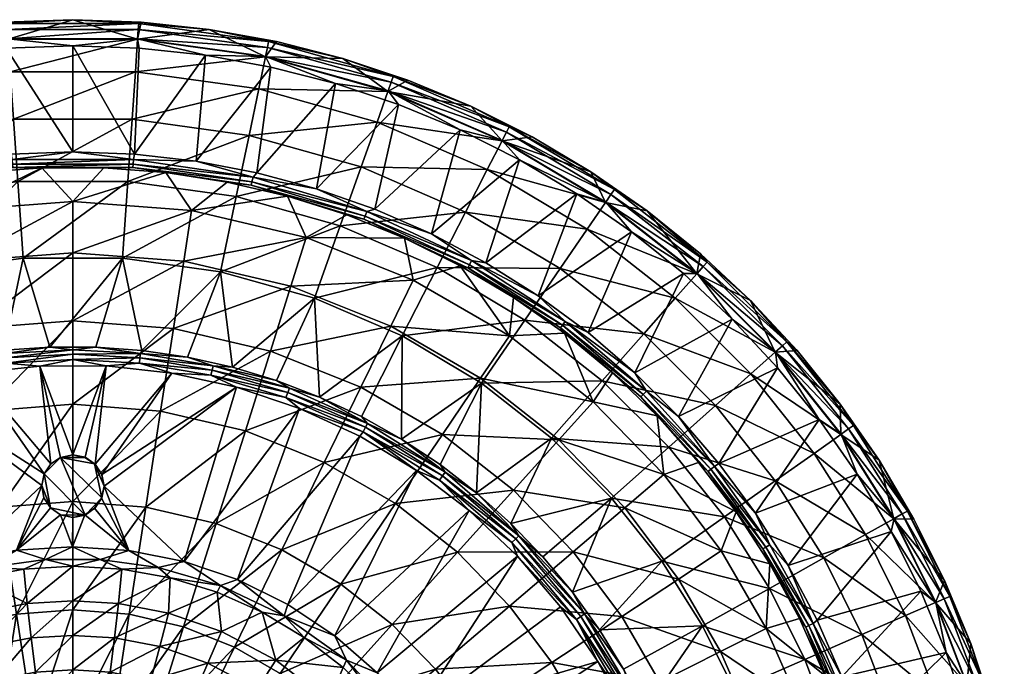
# Model space of a CAD drawing. Header units: inches. Extents: x -230 to 230, y -230 to 230.
# Tile 10 of 10: x -13 to 223, y 75 to 230. Entities that reach past the tile are written whole.
import ezdxf

# ---------------------------------------------------------------- set-up
doc = ezdxf.new("R2010")
doc.units = ezdxf.units.IN
doc.header["$MEASUREMENT"] = 0
doc.layers.add('Layer 1', color=7, linetype='Continuous')

# ---------------------------------------------------------------- blocks, each defined once
blk = doc.blocks.new('Matty tondo')
at = {"color": 9, "true_color": 0xc0c0c0}
mesh = blk.add_polyface(dxfattribs=at)
corners = [(-14.79, 197.49, 3.84), (0.02, 198.05, 3.84), (-14.56, 196.25, 3.32), (-29.5, 195.84, 3.84), (-43.2, 191.99, 3.32), (-42.77, 190.09, 1.29), (-14.47, 195.13, 2.44), (-14.41, 194.31, 1.29), (-42.95, 190.9, 2.44), (14.56, 196.25, 3.32), (-37.05, 190.81), (-7.47, 194.25), (14.41, 194.31, 1.29), (14.47, 195.13, 2.44), (-22.31, 193.1), (-15.8, 228.8, 7.41), (-16.41, 229.13, 5.26), (-0.02, 229.72, 5.26), (-32.71, 227.37, 5.26), (15.8, 228.8, 7.41), (-15.7, 227.34, 9.37), (-46.95, 224.48, 7.41), (-15.54, 225.13, 10.4), (-46.2, 220.89, 10.4), (-46.65, 223.06, 9.37), (-31.84, 221.2, 10.34), (15.7, 227.34, 9.37), (-15.97, 222.91, 10.34), (0, 223.49, 10.34), (-13.18, 190.95, -192.74), (14.21, 205.87, -144.28), (-14.21, 205.87, -144.28), (-42.24, 201.99, -144.28), (-39.18, 187.35, -192.74), (-44.58, 213.17, -94.87), (-15, 217.26, -94.87), (-15.54, 225.03, -44.89), (15, 217.26, -94.87), (-46.18, 220.79, -44.89), (15.54, 225.03, -44.89), (-47.53, 218.36, 10.34), (-28.47, 183.99, -30.22)]
mesh.append_faces([[corners[k] for k in face] for face in [(0, 1, 2), (3, 0, 2), (4, 3, 2), (5, 6, 7), (8, 4, 2), (6, 2, 9), (8, 2, 6), (10, 5, 7), (6, 5, 8), (11, 7, 12), (13, 7, 6), (7, 14, 10), (7, 11, 14), (15, 16, 17), (15, 18, 16), (19, 20, 15), (15, 21, 18), (22, 23, 20), (15, 20, 24), (25, 23, 22), (20, 23, 24), (26, 22, 20), (22, 27, 25), (22, 28, 27), (29, 30, 31), (32, 33, 31), (34, 35, 36), (31, 33, 29), (32, 31, 35), (34, 32, 35), (35, 31, 37), (36, 18, 38), (34, 36, 38), (35, 39, 36), (36, 16, 18), (36, 17, 16), (28, 1, 27), (27, 1, 0), (3, 25, 0), (27, 0, 25), (40, 25, 3), (41, 10, 14), (41, 14, 11)]], dxfattribs={"color": 9})
mesh = blk.add_polyface(dxfattribs=at)
corners = [(29.54, 195.83, 3.84), (43.2, 191.99, 3.32), (14.56, 196.25, 3.32), (14.82, 197.49, 3.84), (42.77, 190.09, 1.29), (14.41, 194.31, 1.29), (42.95, 190.9, 2.44), (0.02, 198.05, 3.84), (-14.56, 196.25, 3.32), (14.47, 195.13, 2.44), (-14.41, 194.31, 1.29), (-14.47, 195.13, 2.44), (22.29, 193.11), (7.43, 194.25), (-7.47, 194.25), (32.68, 227.38, 5.26), (46.95, 224.48, 7.41), (15.8, 228.8, 7.41), (16.38, 229.13, 5.26), (15.7, 227.34, 9.37), (-0.02, 229.72, 5.26), (-15.8, 228.8, 7.41), (-15.7, 227.34, 9.37), (15.54, 225.13, 10.4), (-15.54, 225.13, 10.4), (46.65, 223.06, 9.37), (15.92, 222.92, 10.34), (0, 223.49, 10.34), (31.79, 221.21, 10.34), (46.2, 220.89, 10.4), (14.21, 205.87, -144.28), (13.18, 190.95, -192.74), (42.24, 201.99, -144.28), (-13.18, 190.95, -192.74), (39.18, 187.35, -192.74), (-14.21, 205.87, -144.28), (15, 217.26, -94.87), (44.58, 213.17, -94.87), (15.54, 225.03, -44.89), (-15, 217.26, -94.87), (46.18, 220.79, -44.89), (-15.54, 225.03, -44.89), (0, 186.18, -30.22), (28.47, 183.99, -30.22), (36.99, 190.84)]
mesh.append_faces([[corners[k] for k in face] for face in [(0, 1, 2), (0, 2, 3), (4, 5, 6), (2, 7, 3), (7, 2, 8), (9, 5, 10), (9, 2, 1), (11, 2, 9), (12, 5, 4), (6, 5, 9), (5, 13, 14), (5, 12, 13), (15, 16, 17), (15, 17, 18), (19, 17, 16), (18, 17, 20), (21, 20, 17), (17, 19, 22), (19, 23, 24), (25, 23, 19), (23, 26, 27), (24, 23, 27), (26, 23, 28), (23, 29, 28), (30, 31, 32), (30, 33, 31), (32, 31, 34), (35, 30, 36), (30, 37, 36), (38, 39, 36), (36, 40, 38), (38, 18, 20), (41, 38, 20), (18, 38, 15), (38, 40, 15), (3, 27, 26), (28, 3, 26), (3, 28, 0), (3, 7, 27), (42, 14, 13), (43, 12, 44), (42, 13, 12)]], dxfattribs={"color": 9})
mesh = blk.add_polyface(dxfattribs=at)
corners = [(44.11, 193.06, 3.84), (43.2, 191.99, 3.32), (29.54, 195.83, 3.84), (58.4, 189.22, 3.84), (42.95, 190.9, 2.44), (70.47, 183.74, 3.32), (14.47, 195.13, 2.44), (42.77, 190.09, 1.29), (36.99, 190.84), (22.29, 193.11), (51.5, 187.45), (76.8, 216.1, 7.41), (46.65, 223.06, 9.37), (46.95, 224.48, 7.41), (32.68, 227.38, 5.26), (48.82, 224.48, 5.26), (64.72, 220.42, 5.26), (80.28, 215.25, 5.26), (95.43, 208.97, 5.26), (31.79, 221.21, 10.34), (46.2, 220.89, 10.4), (47.5, 218.38, 10.34), (78.11, 209.41, 10.34), (62.95, 214.45, 10.34), (75.57, 212.64, 10.4), (15.7, 227.34, 9.37), (76.31, 214.72, 9.37), (15.54, 225.13, 10.4), (92.85, 203.3, 10.34), (69.11, 194.45, -144.28), (72.93, 205.2, -94.87), (42.24, 201.99, -144.28), (46.18, 220.79, -44.89), (75.54, 212.54, -44.89), (39.18, 187.35, -192.74), (14.21, 205.87, -144.28), (44.58, 213.17, -94.87), (99.35, 193.8, -94.87), (15, 217.26, -94.87), (102.9, 200.73, -44.89), (72.38, 184.32, 3.84)]
mesh.append_faces([[corners[k] for k in face] for face in [(0, 1, 2), (1, 0, 3), (4, 1, 5), (1, 4, 6), (7, 8, 9), (7, 10, 8), (11, 12, 13), (14, 15, 13), (13, 16, 11), (16, 17, 11), (11, 17, 18), (15, 16, 13), (19, 20, 21), (22, 23, 24), (13, 12, 25), (12, 11, 26), (12, 20, 27), (26, 24, 20), (20, 12, 26), (21, 20, 23), (20, 24, 23), (22, 24, 28), (29, 30, 31), (15, 14, 32), (17, 16, 33), (29, 31, 34), (35, 31, 36), (31, 30, 36), (29, 37, 30), (32, 38, 36), (33, 36, 30), (36, 33, 32), (30, 39, 33), (15, 32, 16), (32, 33, 16), (17, 33, 18), (19, 21, 2), (23, 0, 21), (0, 2, 21), (0, 23, 3), (23, 22, 3), (40, 22, 28), (40, 3, 22)]], dxfattribs={"color": 9})
mesh = blk.add_polyface(dxfattribs=at)
corners = [(95.61, 172, 3.32), (85.96, 178.4, 3.84), (99.04, 171.49, 3.84), (118.07, 157.43, 3.32), (95.07, 171.02, 2.44), (111.6, 163.61, 3.84), (94.67, 170.3, 1.29), (69.77, 181.93, 1.29), (70.07, 182.69, 2.44), (92.88, 170.78), (79.52, 177.4), (105.67, 163.17), (103.95, 202.79, 9.37), (102.94, 200.82, 10.4), (75.57, 212.64, 10.4), (95.43, 208.97, 5.26), (104.62, 204.09, 7.41), (76.8, 216.1, 7.41), (110.11, 201.62, 5.26), (127.76, 186.02, 10.4), (129.02, 187.84, 9.37), (124.21, 193.25, 5.26), (129.84, 189.05, 7.41), (76.31, 214.72, 9.37), (92.85, 203.3, 10.34), (107.11, 196.15, 10.34), (120.85, 188, 10.34), (133.94, 178.91, 10.34), (69.11, 194.45, -144.28), (94.14, 183.64, -144.28), (99.35, 193.8, -94.87), (116.83, 170.1, -144.28), (87.31, 170.32, -192.74), (102.9, 200.73, -44.89), (127.71, 185.93, -44.89), (123.3, 179.51, -94.87), (144.43, 162.99, -94.87), (72.93, 205.2, -94.87), (75.54, 212.54, -44.89), (137.68, 183.9, 5.26)]
mesh.append_faces([[corners[k] for k in face] for face in [(0, 1, 2), (0, 3, 4), (0, 2, 5), (6, 7, 4), (0, 4, 8), (6, 9, 10), (6, 11, 9), (12, 13, 14), (15, 16, 17), (18, 16, 15), (19, 13, 20), (16, 18, 21), (22, 16, 21), (16, 23, 17), (22, 12, 16), (16, 12, 23), (22, 20, 12), (24, 13, 25), (14, 23, 12), (25, 13, 19), (20, 13, 12), (14, 13, 24), (19, 26, 25), (19, 27, 26), (28, 29, 30), (31, 29, 32), (15, 33, 18), (33, 34, 21), (29, 31, 35), (29, 35, 30), (31, 36, 35), (33, 37, 30), (34, 30, 35), (34, 33, 30), (38, 33, 15), (18, 33, 21), (34, 39, 21), (24, 25, 1), (26, 2, 25), (25, 2, 1), (26, 27, 5), (26, 5, 2)]], dxfattribs={"color": 9})
mesh = blk.add_polyface(dxfattribs=at)
corners = [(43.2, 191.99, 3.32), (58.4, 189.22, 3.84), (70.47, 183.74, 3.32), (85.96, 178.4, 3.84), (72.38, 184.32, 3.84), (95.61, 172, 3.32), (69.77, 181.93, 1.29), (42.77, 190.09, 1.29), (70.07, 182.69, 2.44), (42.95, 190.9, 2.44), (51.5, 187.45), (79.52, 177.4), (94.67, 170.3, 1.29), (95.07, 171.02, 2.44), (65.71, 182.96), (57.94, 163.03, -239.86), (38.25, 146.46, -285.31), (48.84, 143.28, -285.31), (59.16, 139.33, -285.31), (87.31, 170.32, -192.74), (64.09, 180.35, -192.74), (69.17, 134.65, -285.31), (78.93, 153.97, -239.86), (78.82, 129.24, -285.31), (97.96, 142.62, -239.86), (35.42, 169.36, -239.86), (39.18, 187.35, -192.74), (94.14, 183.64, -144.28), (69.11, 194.45, -144.28), (33.61, 146.84, -286.4), (51.91, 141.42, -286.4), (51.54, 140.41, -287.27), (33.08, 144.56, -287.82), (51.1, 139.21, -287.82), (33.37, 145.8, -287.27), (92.85, 203.3, 10.34), (47.38, 150.33, -88.21), (24.11, 155.76, -88.21), (52.27, 165.86, -59.89), (55.96, 177.57, -30.22), (81.58, 167.35, -30.22), (92.88, 170.78), (69.07, 141.68, -88.21), (76.2, 156.31, -59.89), (97.76, 143.82, -59.89), (26.6, 171.85, -59.89), (28.47, 183.99, -30.22)]
mesh.append_faces([[corners[k] for k in face] for face in [(0, 1, 2), (3, 2, 4), (2, 3, 5), (2, 1, 4), (6, 7, 8), (8, 2, 5), (2, 8, 9), (10, 7, 6), (8, 7, 9), (11, 6, 12), (13, 6, 8), (6, 14, 10), (6, 11, 14), (15, 16, 17), (15, 17, 18), (15, 19, 20), (18, 21, 22), (15, 18, 22), (23, 24, 22), (16, 15, 25), (25, 20, 26), (20, 25, 15), (19, 15, 22), (27, 28, 20), (28, 26, 20), (20, 19, 27), (29, 30, 17), (31, 32, 33), (30, 34, 31), (3, 4, 35), (36, 37, 38), (39, 10, 14), (40, 11, 41), (42, 36, 43), (43, 36, 38), (44, 42, 43), (45, 39, 38), (38, 40, 43), (39, 40, 38), (39, 46, 10), (39, 14, 11), (40, 39, 11)]], dxfattribs={"color": 9})
mesh = blk.add_polyface(dxfattribs=at)
corners = [(11.92, 172.61, -239.86), (-11.92, 172.61, -239.86), (-5.55, 151.31, -285.31), (-16.57, 150.52, -285.31), (-35.42, 169.36, -239.86), (-27.52, 148.91, -285.31), (-38.31, 146.51, -285.31), (-13.18, 190.95, -192.74), (-39.18, 187.35, -192.74), (13.18, 190.95, -192.74), (-51.1, 139.21, -287.82), (-39.22, 141.61, -288), (-33.08, 144.56, -287.82), (-16.21, 149.77, -286.4), (-33.37, 145.8, -287.27), (-16.1, 148.7, -287.27), (-23.72, 145.02, -288), (-7.92, 146.75, -288), (-15.96, 147.43, -287.82), (0, 148.29, -287.82), (-33.61, 146.84, -286.4), (0, 149.57, -287.27), (-51.54, 140.41, -287.27), (0, 150.64, -286.4), (-51.91, 141.42, -286.4), (-24.11, 155.76, -88.21), (-47.38, 150.33, -88.21), (-26.6, 171.85, -59.89), (0, 157.61, -88.21), (0, 173.9, -59.89), (-41.36, 131.23, -114.37), (-21.04, 135.97, -114.37), (0, 137.59, -114.37), (-52.27, 165.86, -59.89), (-28.47, 183.99, -30.22), (0, 186.18, -30.22), (-55.96, 177.57, -30.22), (-37.05, 190.81), (-7.47, 194.25)]
mesh.append_faces([[corners[k] for k in face] for face in [(0, 1, 2), (3, 2, 1), (3, 1, 4), (3, 4, 5), (4, 6, 5), (4, 7, 8), (1, 9, 7), (1, 7, 4), (10, 11, 12), (13, 14, 15), (11, 16, 12), (17, 18, 16), (12, 16, 18), (18, 17, 19), (20, 5, 6), (10, 12, 14), (15, 12, 18), (15, 14, 12), (18, 19, 21), (18, 21, 15), (20, 22, 14), (5, 20, 13), (14, 13, 20), (23, 15, 21), (23, 13, 15), (24, 20, 6), (13, 3, 5), (13, 2, 3), (13, 23, 2), (25, 26, 27), (28, 25, 29), (26, 25, 30), (25, 28, 31), (30, 25, 31), (31, 28, 32), (27, 26, 33), (29, 25, 27), (33, 34, 27), (27, 35, 29), (35, 27, 34), (34, 36, 37), (35, 34, 38)]], dxfattribs={"color": 9})
mesh = blk.add_polyface(dxfattribs=at)
corners = [(11.92, 172.61, -239.86), (16.52, 150.48, -285.31), (35.42, 169.36, -239.86), (27.46, 148.87, -285.31), (38.25, 146.46, -285.31), (5.51, 151.3, -285.31), (-5.55, 151.31, -285.31), (39.18, 187.35, -192.74), (13.18, 190.95, -192.74), (-11.92, 172.61, -239.86), (0, 148.29, -287.82), (-7.92, 146.75, -288), (7.97, 146.77, -288), (33.61, 146.84, -286.4), (15.96, 147.43, -287.82), (23.76, 145.07, -288), (33.08, 144.56, -287.82), (39.27, 141.66, -288), (33.37, 145.8, -287.27), (51.1, 139.21, -287.82), (16.1, 148.7, -287.27), (0, 149.57, -287.27), (51.54, 140.41, -287.27), (16.21, 149.77, -286.4), (0, 150.64, -286.4), (51.91, 141.42, -286.4), (48.84, 143.28, -285.31), (24.11, 155.76, -88.21), (0, 157.61, -88.21), (26.6, 171.85, -59.89), (0, 137.59, -114.37), (47.38, 150.33, -88.21), (21.04, 135.97, -114.37), (0, 173.9, -59.89), (52.27, 165.86, -59.89), (28.47, 183.99, -30.22), (0, 186.18, -30.22), (55.96, 177.57, -30.22), (22.29, 193.11), (36.99, 190.84), (51.5, 187.45)]
mesh.append_faces([[corners[k] for k in face] for face in [(0, 1, 2), (2, 1, 3), (4, 2, 3), (0, 5, 1), (6, 5, 0), (0, 7, 8), (8, 9, 0), (7, 0, 2), (10, 11, 12), (4, 3, 13), (14, 15, 16), (14, 12, 15), (16, 15, 17), (18, 14, 16), (17, 19, 16), (14, 10, 12), (20, 10, 14), (20, 21, 10), (14, 18, 20), (16, 22, 18), (21, 20, 23), (21, 23, 24), (13, 20, 18), (20, 13, 23), (25, 13, 18), (24, 5, 6), (23, 1, 5), (24, 23, 5), (1, 23, 3), (23, 13, 3), (4, 13, 26), (27, 28, 29), (28, 27, 30), (27, 31, 32), (30, 27, 32), (29, 28, 33), (34, 27, 29), (33, 35, 29), (35, 33, 36), (37, 29, 35), (35, 36, 38), (35, 39, 40)]], dxfattribs={"color": 9})
mesh = blk.add_polyface(dxfattribs=at)
corners = [(118.07, 157.43, 3.32), (134.73, 145.15, 3.84), (137.52, 140.76, 3.32), (136.74, 139.96, 2.44), (117.4, 156.54, 2.44), (129.84, 189.05, 7.41), (137.68, 183.9, 5.26), (152.1, 171.65, 7.41), (124.21, 193.25, 5.26), (150.46, 173.61, 5.26), (162.46, 162.44, 5.26), (171.21, 152.59, 7.41), (151.13, 170.56, 9.37), (173.63, 150.44, 5.26), (183.93, 137.66, 5.26), (129.02, 187.84, 9.37), (149.66, 168.9, 10.4), (127.76, 186.02, 10.4), (187.17, 132.53, 7.41), (170.12, 151.62, 9.37), (133.94, 178.91, 10.34), (168.47, 150.15, 10.4), (185.98, 131.68, 9.37), (146.37, 168.9, 10.34), (158.06, 158.02, 10.34), (168.92, 146.36, 10.34), (154.06, 137.3, -144.28), (162.58, 144.9, -94.87), (136.86, 154.45, -144.28), (144.43, 162.99, -94.87), (149.6, 168.82, -44.89), (123.3, 179.51, -94.87), (126.94, 143.25, -192.74), (116.83, 170.1, -144.28), (127.71, 185.93, -44.89), (168.39, 150.08, -44.89), (123.52, 154.81, 3.84), (145.21, 134.66, 3.84)]
mesh.append_faces([[corners[k] for k in face] for face in [(0, 1, 2), (2, 3, 4), (5, 6, 7), (8, 6, 5), (7, 9, 10), (7, 6, 9), (10, 11, 7), (12, 7, 11), (10, 13, 11), (13, 14, 11), (7, 15, 5), (16, 17, 12), (18, 19, 11), (7, 12, 15), (11, 19, 12), (20, 17, 16), (12, 17, 15), (19, 21, 16), (16, 12, 19), (22, 21, 19), (16, 23, 20), (16, 24, 23), (21, 25, 24), (16, 21, 24), (26, 27, 28), (29, 30, 31), (26, 28, 32), (33, 28, 29), (28, 27, 29), (30, 6, 34), (31, 30, 34), (35, 29, 27), (29, 35, 30), (30, 9, 6), (30, 10, 9), (35, 13, 10), (30, 35, 10), (13, 35, 14), (36, 23, 1), (23, 36, 20), (37, 24, 25), (1, 24, 37), (1, 23, 24)]], dxfattribs={"color": 9})
mesh = blk.add_polyface(dxfattribs=at)
corners = [(111.6, 163.61, 3.84), (118.07, 157.43, 3.32), (95.61, 172, 3.32), (123.52, 154.81, 3.84), (134.73, 145.15, 3.84), (137.52, 140.76, 3.32), (117.4, 156.54, 2.44), (95.07, 171.02, 2.44), (116.91, 155.88, 1.29), (94.67, 170.3, 1.29), (136.74, 139.96, 2.44), (136.16, 139.37, 1.29), (117.86, 154.6), (105.67, 163.17), (129.36, 145.11), (108.36, 157.77, -192.74), (87.31, 170.32, -192.74), (78.93, 153.97, -239.86), (97.96, 142.62, -239.86), (78.82, 129.24, -285.31), (88.04, 123.14, -285.31), (96.8, 116.38, -285.31), (114.75, 129.5, -239.86), (126.94, 143.25, -192.74), (142.89, 127.35, -192.74), (129.17, 115.12, -239.86), (136.86, 154.45, -144.28), (116.83, 170.1, -144.28), (89.28, 121.33, -286.4), (133.94, 178.91, 10.34), (97.76, 143.82, -59.89), (76.2, 156.31, -59.89), (104.66, 153.97, -30.22), (116.53, 129.08, -59.89), (124.76, 138.19, -30.22), (88.6, 130.35, -88.21), (105.62, 116.99, -88.21), (77.35, 113.79, -114.37), (132.33, 112.82, -59.89), (81.58, 167.35, -30.22), (92.88, 170.78), (141.68, 120.79, -30.22)]
mesh.append_faces([[corners[k] for k in face] for face in [(0, 1, 2), (1, 0, 3), (1, 3, 4), (1, 5, 6), (1, 6, 7), (6, 8, 9), (6, 9, 7), (10, 11, 8), (8, 6, 10), (8, 12, 13), (9, 8, 13), (12, 8, 14), (8, 11, 14), (15, 16, 17), (18, 19, 20), (21, 18, 20), (22, 18, 21), (18, 23, 15), (22, 24, 23), (15, 17, 18), (23, 18, 22), (22, 25, 24), (15, 26, 27), (27, 16, 15), (15, 23, 26), (28, 20, 19), (28, 21, 20), (3, 0, 29), (30, 31, 32), (33, 30, 34), (35, 36, 37), (36, 35, 33), (35, 30, 33), (38, 36, 33), (39, 40, 32), (39, 32, 31), (12, 34, 32), (34, 30, 32), (41, 33, 34), (40, 13, 32), (12, 32, 13), (14, 34, 12)]], dxfattribs={"color": 9})
mesh = blk.add_polyface(dxfattribs=at)
corners = [(78.93, 153.97, -239.86), (69.17, 134.65, -285.31), (78.82, 129.24, -285.31), (23.36, 96.02, -284.74), (34.64, 92.55, -284.74), (35.38, 94.19, -287.1), (39.46, 95.6, -288), (50.7, 86.91, -287.1), (26.7, 99.93, -288), (39.27, 141.66, -288), (54.35, 136.59, -288), (68.78, 129.92, -288), (51.58, 89.64, -288), (82.39, 121.74, -288), (62.83, 82.15, -288), (95.05, 112.14, -288), (51.54, 140.41, -287.27), (70.17, 132.08, -287.27), (70.67, 133.03, -286.4), (51.1, 139.21, -287.82), (88.65, 120.46, -287.27), (89.28, 121.33, -286.4), (69.57, 130.96, -287.82), (87.89, 119.44, -287.82), (59.16, 139.33, -285.31), (51.91, 141.42, -286.4), (48.84, 143.28, -285.31), (60.29, 123.67, -114.37), (34.35, 109.01, -137.67), (41.36, 131.23, -114.37), (77.35, 113.79, -114.37), (50.08, 102.74, -137.67), (26.56, 84.29, -157.55), (17.48, 112.95, -137.67), (92.2, 102.13, -114.37), (64.25, 94.52, -137.67), (76.59, 84.84, -137.67), (47.38, 150.33, -88.21), (69.07, 141.68, -88.21), (88.6, 130.35, -88.21), (21.04, 135.97, -114.37), (97.76, 143.82, -59.89)]
mesh.append_faces([[corners[k] for k in face] for face in [(0, 1, 2), (3, 4, 5), (6, 5, 7), (5, 6, 8), (9, 8, 10), (10, 8, 6), (11, 6, 12), (13, 12, 14), (14, 15, 13), (12, 13, 11), (6, 11, 10), (16, 17, 18), (19, 9, 10), (20, 21, 17), (10, 22, 19), (22, 10, 11), (13, 23, 22), (22, 11, 13), (19, 22, 17), (19, 17, 16), (22, 23, 20), (22, 20, 17), (24, 25, 18), (16, 18, 25), (2, 18, 21), (17, 21, 18), (25, 24, 26), (18, 1, 24), (18, 2, 1), (27, 28, 29), (30, 31, 27), (31, 32, 28), (33, 29, 28), (30, 34, 35), (28, 27, 31), (31, 30, 35), (35, 34, 36), (37, 38, 29), (38, 39, 27), (40, 37, 29), (27, 29, 38), (30, 27, 39), (39, 38, 41)]], dxfattribs={"color": 9})
mesh = blk.add_polyface(dxfattribs=at)
corners = [(154.86, 123.43, 3.84), (163.65, 111.52, 3.84), (153.84, 122.72, 3.32), (145.21, 134.66, 3.84), (137.52, 140.76, 3.32), (134.73, 145.15, 3.84), (152.96, 122.02, 2.44), (152.32, 121.51, 1.29), (136.16, 139.37, 1.29), (140.08, 134.8), (129.36, 145.11), (136.74, 139.96, 2.44), (149.99, 123.68), (159.03, 111.83), (187.17, 132.53, 7.41), (183.93, 137.66, 5.26), (193.28, 124.2, 5.26), (185.98, 131.68, 9.37), (184.17, 130.4, 10.4), (168.47, 150.15, 10.4), (200.12, 112.03, 7.41), (171.21, 152.59, 7.41), (170.12, 151.62, 9.37), (178.94, 133.94, 10.34), (198.84, 111.32, 9.37), (168.92, 146.36, 10.34), (188.04, 120.82, 10.34), (196.91, 110.24, 10.4), (168.42, 119.25, -144.28), (154.06, 137.3, -144.28), (142.89, 127.35, -192.74), (126.94, 143.25, -192.74), (156.21, 110.6, -192.74), (168.39, 150.08, -44.89), (184.09, 130.35, -44.89), (177.74, 125.84, -94.87), (162.58, 144.9, -94.87), (196.82, 110.19, -44.89), (116.53, 129.08, -59.89), (141.68, 120.79, -30.22), (132.33, 112.82, -59.89), (124.76, 138.19, -30.22)]
mesh.append_faces([[corners[k] for k in face] for face in [(0, 1, 2), (3, 4, 5), (6, 7, 8), (0, 2, 3), (3, 2, 4), (9, 10, 8), (2, 11, 4), (2, 6, 11), (9, 8, 7), (6, 8, 11), (7, 12, 9), (7, 13, 12), (14, 15, 16), (17, 18, 19), (16, 20, 14), (14, 21, 15), (20, 17, 14), (14, 17, 22), (19, 18, 23), (18, 17, 24), (23, 25, 19), (18, 26, 23), (18, 27, 26), (28, 29, 30), (31, 30, 29), (30, 32, 28), (33, 34, 15), (29, 28, 35), (29, 35, 36), (34, 36, 35), (34, 33, 36), (35, 37, 34), (34, 16, 15), (34, 37, 16), (0, 3, 25), (1, 23, 26), (25, 23, 0), (23, 1, 0), (38, 39, 40), (9, 41, 10), (12, 39, 9), (39, 41, 9)]], dxfattribs={"color": 9})
mesh = blk.add_polyface(dxfattribs=at)
corners = [(-6.53, 100.41, -287.1), (-0.04, 103.48, -288), (-13.51, 102.62, -288), (-20.48, 98.51, -287.1), (-5.24, 123.35, -288), (-2.95, 124.88, -288), (-7.92, 146.75, -288), (0, 125.5, -288), (-23.72, 145.02, -288), (-6.88, 120.92, -288), (-7.47, 118.11, -288), (-26.74, 100, -288), (-5.34, 112.78, -288), (-2.95, 111.12, -288), (-39.22, 141.61, -288), (-6.94, 115.16, -288), (0, 110.5, -288), (0, 137.59, -114.37), (-17.48, 112.95, -137.67), (-21.04, 135.97, -114.37), (-26.56, 84.29, -157.55), (-34.35, 109.01, -137.67), (0, 114.29, -137.67), (-13.52, 87.34, -157.55), (-5.24, 123.35, -273), (-6.88, 120.92, -273), (-2.95, 124.88, -273), (-7.47, 118.11, -273), (-5.34, 112.78, -273), (-6.94, 115.16, -273), (-2.95, 111.12, -273), (2.94, 111.05, -273), (2.85, 124.88, -273), (0, 125.5, -273), (0, 110.5, -273)]
mesh.append_faces([[corners[k] for k in face] for face in [(0, 1, 2), (3, 0, 2), (4, 5, 6), (6, 5, 7), (8, 9, 4), (2, 10, 11), (12, 2, 13), (9, 14, 10), (8, 14, 9), (8, 4, 6), (11, 10, 14), (12, 15, 2), (15, 10, 2), (16, 13, 1), (1, 13, 2), (17, 18, 19), (18, 20, 21), (22, 23, 18), (21, 19, 18), (18, 17, 22), (24, 25, 26), (27, 28, 25), (27, 29, 28), (28, 30, 31), (28, 31, 25), (26, 25, 31), (32, 33, 26), (9, 10, 27), (25, 4, 9), (9, 27, 25), (4, 24, 5), (24, 4, 25), (7, 5, 26), (24, 26, 5), (7, 26, 33), (29, 27, 10), (28, 29, 15), (10, 15, 29), (12, 30, 28), (28, 15, 12), (30, 13, 34), (13, 30, 12), (13, 16, 34)]], dxfattribs={"color": 9})
mesh = blk.add_polyface(dxfattribs=at)
corners = [(6.92, 120.81, -288), (5.33, 123.25, -288), (5.18, 123.32, -273), (2.85, 124.88, -273), (2.94, 124.95, -288), (0, 125.5, -273), (6.92, 115.19, -273), (5.18, 112.68, -288), (6.86, 115.08, -288), (7.5, 118, -288), (6.86, 120.92, -273), (7.5, 118, -273), (5.33, 112.75, -273), (2.94, 111.05, -273), (2.85, 111.12, -288), (0, 110.5, -288), (0, 110.5, -273), (0, 125.5, -288), (13.45, 102.58, -288), (26.7, 99.93, -288), (23.76, 145.07, -288), (7.97, 146.77, -288), (-7.92, 146.75, -288), (-0.04, 103.48, -288), (39.27, 141.66, -288), (21.04, 135.97, -114.37), (0, 114.29, -137.67), (0, 137.59, -114.37), (41.36, 131.23, -114.37), (17.48, 112.95, -137.67), (0, 88.38, -157.55), (34.35, 109.01, -137.67), (13.52, 87.34, -157.55), (-2.95, 124.88, -273), (-2.95, 111.12, -273)]
mesh.append_faces([[corners[k] for k in face] for face in [(0, 1, 2), (3, 4, 5), (6, 7, 8), (9, 10, 11), (12, 13, 14), (14, 7, 12), (15, 13, 16), (13, 15, 14), (11, 6, 8), (6, 12, 7), (0, 10, 9), (9, 11, 8), (1, 3, 2), (0, 2, 10), (4, 17, 5), (1, 4, 3), (18, 8, 7), (18, 9, 8), (19, 9, 18), (0, 20, 1), (17, 21, 22), (23, 14, 15), (14, 18, 7), (18, 14, 23), (9, 24, 0), (24, 9, 19), (21, 1, 20), (20, 0, 24), (4, 21, 17), (4, 1, 21), (25, 26, 27), (28, 29, 25), (29, 30, 26), (31, 32, 29), (26, 25, 29), (33, 13, 6), (16, 13, 34), (12, 6, 13), (33, 6, 2), (2, 6, 11), (33, 2, 3), (10, 2, 11)]], dxfattribs={"color": 9})
mesh = blk.add_polyface(dxfattribs=at)
corners = [(193.28, 124.2, 5.26), (201.64, 110.1, 5.26), (200.12, 112.03, 7.41), (208.92, 91, 9.37), (206.89, 90.12, 10.4), (196.91, 110.24, 10.4), (210.26, 91.58, 7.41), (208.99, 95.42, 5.26), (215.25, 80.28, 5.26), (217.89, 71.56, 7.41), (220.42, 64.72, 5.26), (223.32, 52.23, 7.41), (198.84, 111.32, 9.37), (185.98, 131.68, 9.37), (216.51, 71.1, 9.37), (184.17, 130.4, 10.4), (196.17, 107.11, 10.34), (214.4, 70.41, 10.4), (221.89, 51.9, 9.37), (188.04, 120.82, 10.34), (203.31, 92.83, 10.34), (209.41, 78.1, 10.34), (214.44, 62.96, 10.34), (196.82, 110.19, -44.89), (206.8, 90.08, -44.89), (199.66, 86.97, -94.87), (190.03, 106.38, -94.87), (180.06, 100.81, -144.28), (189.19, 82.41, -144.28), (196.06, 64.39, -144.28), (206.91, 67.95, -94.87), (214.31, 70.38, -44.89), (219.64, 51.37, -44.89), (178.45, 85.89, 3.84), (184.37, 72.32, 3.84), (189.25, 58.34, 3.84)]
mesh.append_faces([[corners[k] for k in face] for face in [(0, 1, 2), (3, 4, 5), (6, 2, 7), (8, 9, 6), (9, 10, 11), (10, 9, 8), (7, 8, 6), (2, 1, 7), (12, 2, 6), (9, 3, 6), (2, 12, 13), (11, 14, 9), (3, 12, 6), (14, 3, 9), (12, 5, 15), (16, 5, 4), (3, 5, 12), (14, 17, 4), (4, 3, 14), (17, 14, 18), (5, 16, 19), (4, 20, 16), (4, 21, 20), (17, 22, 21), (4, 17, 21), (7, 23, 24), (25, 26, 27), (28, 29, 30), (28, 30, 25), (24, 26, 25), (24, 23, 26), (31, 25, 30), (31, 24, 25), (32, 31, 30), (23, 1, 0), (1, 23, 7), (24, 8, 7), (31, 10, 8), (24, 31, 8), (33, 16, 20), (34, 21, 35), (22, 35, 21), (21, 34, 20)]], dxfattribs={"color": 9})
mesh = blk.add_polyface(dxfattribs=at)
corners = [(105.03, 109.01, -285.31), (114.75, 129.5, -239.86), (96.8, 116.38, -285.31), (129.17, 115.12, -239.86), (112.71, 101.05, -285.31), (119.78, 92.56, -285.31), (125.84, 75.96, -288), (81.92, 63.15, -288), (89.47, 51.93, -288), (73, 73.26, -288), (106.61, 101.2, -288), (116.92, 89.09, -288), (133.3, 61.92, -288), (95.05, 112.14, -288), (106.17, 105.35, -287.27), (106.93, 106.1, -286.4), (88.65, 120.46, -287.27), (87.89, 119.44, -287.82), (82.39, 121.74, -288), (105.27, 104.45, -287.82), (121.82, 86.78, -287.27), (120.78, 86.04, -287.82), (126.23, 83.56, -285.31), (122.69, 87.4, -286.4), (134.64, 65.13, -287.27), (89.28, 121.33, -286.4), (92.2, 102.13, -114.37), (105.62, 116.99, -88.21), (119.94, 102.26, -88.21), (104.7, 89.26, -114.37), (76.59, 84.84, -137.67), (114.87, 75.74, -114.37), (86.98, 74.15, -137.67), (122.83, 62, -114.37), (95.42, 62.91, -137.67), (131.59, 86.76, -88.21), (77.35, 113.79, -114.37), (132.33, 112.82, -59.89)]
mesh.append_faces([[corners[k] for k in face] for face in [(0, 1, 2), (1, 0, 3), (4, 5, 3), (4, 3, 0), (6, 7, 8), (9, 7, 10), (7, 6, 11), (8, 12, 6), (7, 11, 10), (9, 10, 13), (14, 15, 16), (17, 18, 13), (17, 13, 19), (17, 19, 14), (20, 19, 21), (19, 13, 10), (11, 21, 10), (11, 6, 21), (21, 19, 10), (22, 5, 23), (17, 14, 16), (14, 19, 20), (20, 21, 24), (2, 25, 15), (16, 15, 25), (23, 14, 20), (14, 23, 15), (0, 2, 15), (15, 4, 0), (4, 15, 5), (15, 23, 5), (26, 27, 28), (29, 30, 26), (31, 32, 29), (31, 33, 34), (30, 29, 32), (32, 31, 34), (28, 35, 29), (36, 27, 26), (29, 26, 28), (29, 35, 31), (28, 27, 37)]], dxfattribs={"color": 9})
mesh = blk.add_polyface(dxfattribs=at)
corners = [(153.84, 122.72, 3.32), (163.65, 111.52, 3.84), (167.08, 103.96, 3.32), (152.96, 122.02, 2.44), (166.14, 103.37, 2.44), (165.44, 102.94, 1.29), (152.32, 121.51, 1.29), (159.03, 111.83), (129.17, 115.12, -239.86), (119.78, 92.56, -285.31), (141.21, 99.98, -239.86), (126.23, 83.56, -285.31), (150.97, 84.52, -239.86), (137.06, 64.29, -285.31), (158.63, 69.09, -239.86), (131.99, 74.13, -285.31), (156.21, 110.6, -192.74), (142.89, 127.35, -192.74), (167.01, 93.5, -192.74), (175.48, 76.43, -192.74), (133.5, 64.57, -287.82), (120.78, 86.04, -287.82), (125.84, 75.96, -288), (133.3, 61.92, -288), (135.61, 65.59, -286.4), (134.64, 65.13, -287.27), (121.82, 86.78, -287.27), (122.69, 87.4, -286.4), (141.68, 120.79, -30.22), (155.43, 102.48, -30.22), (140.7, 71.03, -88.21), (114.87, 75.74, -114.37), (131.59, 86.76, -88.21), (147.53, 55.48, -88.21), (122.83, 62, -114.37), (119.94, 102.26, -88.21), (145.18, 95.72, -59.89), (132.33, 112.82, -59.89), (155.24, 78.37, -59.89), (162.77, 61.21, -59.89), (166.2, 83.9, -30.22), (149.99, 123.68), (167.11, 99.34)]
mesh.append_faces([[corners[k] for k in face] for face in [(0, 1, 2), (2, 3, 0), (2, 4, 3), (4, 5, 6), (6, 3, 4), (6, 5, 7), (8, 9, 10), (10, 9, 11), (12, 10, 11), (12, 13, 14), (12, 11, 15), (15, 13, 12), (8, 16, 17), (10, 18, 16), (16, 8, 10), (10, 12, 18), (19, 12, 14), (20, 21, 22), (20, 22, 23), (15, 24, 13), (25, 21, 20), (24, 26, 25), (26, 24, 27), (11, 27, 15), (27, 24, 15), (28, 7, 29), (30, 31, 32), (30, 33, 34), (34, 31, 30), (32, 35, 36), (36, 35, 37), (30, 32, 38), (38, 32, 36), (33, 30, 39), (38, 39, 30), (37, 29, 36), (28, 29, 37), (36, 40, 38), (40, 36, 29), (28, 41, 7), (42, 29, 7), (40, 29, 42)]], dxfattribs={"color": 9})
mesh = blk.add_polyface(dxfattribs=at)
corners = [(171.53, 98.97, 3.84), (167.08, 103.96, 3.32), (163.65, 111.52, 3.84), (177.46, 85.06, 3.32), (178.45, 85.89, 3.84), (184.37, 72.32, 3.84), (185.23, 66.44, 3.32), (189.25, 58.34, 3.84), (165.44, 102.94, 1.29), (176.45, 84.57, 2.44), (175.71, 84.22, 1.29), (166.14, 103.37, 2.44), (184.18, 66.06, 2.44), (167.11, 99.34), (183.41, 65.78, 1.29), (159.03, 111.83), (174.23, 86.25), (180.31, 72.66), (185.34, 58.65), (156.21, 110.6, -192.74), (180.06, 100.81, -144.28), (168.42, 119.25, -144.28), (150.97, 84.52, -239.86), (175.48, 76.43, -192.74), (167.01, 93.5, -192.74), (181.84, 59.72, -192.74), (158.63, 69.09, -239.86), (189.19, 82.41, -144.28), (196.06, 64.39, -144.28), (190.03, 106.38, -94.87), (177.74, 125.84, -94.87), (199.66, 86.97, -94.87), (196.82, 110.19, -44.89), (203.31, 92.83, 10.34), (188.04, 120.82, 10.34), (196.17, 107.11, 10.34), (166.2, 83.9, -30.22), (174.26, 65.53, -30.22), (155.24, 78.37, -59.89), (162.77, 61.21, -59.89)]
mesh.append_faces([[corners[k] for k in face] for face in [(0, 1, 2), (3, 0, 4), (0, 3, 1), (5, 6, 3), (7, 6, 5), (3, 4, 5), (8, 9, 10), (3, 11, 1), (6, 9, 3), (9, 11, 3), (12, 9, 6), (13, 8, 10), (9, 8, 11), (12, 14, 10), (10, 9, 12), (8, 13, 15), (10, 16, 13), (10, 17, 16), (14, 17, 10), (14, 18, 17), (19, 20, 21), (22, 23, 24), (25, 23, 26), (27, 20, 24), (28, 27, 23), (19, 24, 20), (24, 23, 27), (25, 28, 23), (21, 20, 29), (21, 29, 30), (20, 27, 31), (32, 30, 29), (33, 5, 4), (2, 34, 0), (35, 4, 0), (34, 35, 0), (36, 17, 37), (38, 37, 39), (36, 37, 38), (16, 36, 13), (36, 16, 17), (18, 37, 17)]], dxfattribs={"color": 9})
mesh = blk.add_polyface(dxfattribs=at)
corners = [(-11.73, 98.07, -284.74), (0.04, 98.8, -284.74), (-6.53, 100.41, -287.1), (-20.48, 98.51, -287.1), (-23.3, 95.96, -284.74), (-35.38, 94.19, -287.1), (-13.51, 102.62, -288), (-26.74, 100, -288), (-13.52, 87.34, -157.55), (-18.21, 57.78, -173.64), (-26.56, 84.29, -157.55), (0, 88.38, -157.55), (-9.27, 59.87, -173.64), (-26.55, 54.46, -173.64), (0, 60.58, -173.64), (-17.48, 112.95, -137.67), (0, 114.29, -137.67), (-7.92, 65.17, -195.8), (-15.71, 63.72, -195.8), (-15.13, 61.84, -193.32), (-23.31, 61.34, -195.8), (-4.76, 63.48, -193.32), (0.04, 65.68, -195.8), (-4.5, 59.96, -192.62), (4.76, 63.48, -193.32), (-10.96, 89.84, -262.51), (-34.54, 92.51, -284.74), (-22.92, 87.56, -262.51), (-9.96, 81.62, -240.27), (0, 90.51, -262.51), (-32.38, 75.59, -240.27), (-35.64, 83.2, -262.51), (-20.83, 79.55, -240.27), (0, 82.23, -240.27), (-18.73, 71.54, -218.04), (-29.12, 67.98, -218.04), (-8.96, 73.41, -218.04), (0, 73.95, -218.04), (-30.54, 58.07, -195.8)]
mesh.append_faces([[corners[k] for k in face] for face in [(0, 1, 2), (0, 3, 4), (3, 0, 2), (4, 3, 5), (3, 6, 7), (5, 3, 7), (8, 9, 10), (11, 12, 8), (10, 9, 13), (8, 12, 9), (11, 14, 12), (15, 8, 10), (16, 11, 8), (17, 18, 19), (19, 18, 20), (19, 21, 17), (17, 21, 22), (21, 23, 24), (4, 25, 0), (26, 27, 4), (28, 29, 25), (0, 25, 1), (27, 25, 4), (1, 25, 29), (30, 27, 31), (27, 32, 25), (32, 27, 30), (28, 25, 32), (33, 29, 28), (34, 32, 35), (30, 35, 32), (36, 28, 34), (32, 34, 28), (36, 17, 37), (28, 36, 33), (33, 36, 37), (20, 35, 38), (18, 34, 20), (34, 35, 20), (17, 36, 18), (36, 34, 18), (22, 37, 17)]], dxfattribs={"color": 9})
mesh = blk.add_polyface(dxfattribs=at)
corners = [(23.36, 96.02, -284.74), (35.38, 94.19, -287.1), (20.48, 98.51, -287.1), (11.78, 98.11, -284.74), (6.53, 100.41, -287.1), (0.04, 98.8, -284.74), (-6.53, 100.41, -287.1), (13.45, 102.58, -288), (-0.04, 103.48, -288), (26.7, 99.93, -288), (0, 60.58, -173.64), (0, 88.38, -157.55), (13.52, 87.34, -157.55), (26.56, 84.29, -157.55), (9.27, 59.87, -173.64), (18.21, 57.78, -173.64), (17.48, 112.95, -137.67), (34.35, 109.01, -137.67), (-4.76, 63.48, -193.32), (4.76, 63.48, -193.32), (0.04, 65.68, -195.8), (7.96, 65.22, -195.8), (15.13, 61.84, -193.32), (15.81, 63.79, -195.8), (0, 90.51, -262.51), (10.96, 89.84, -262.51), (22.92, 87.56, -262.51), (34.64, 92.55, -284.74), (0, 82.23, -240.27), (9.96, 81.62, -240.27), (20.83, 79.55, -240.27), (8.96, 73.41, -218.04), (18.73, 71.54, -218.04), (35.64, 83.2, -262.51), (0, 73.95, -218.04), (29.12, 67.98, -218.04), (32.38, 75.59, -240.27), (23.41, 61.41, -195.8)]
mesh.append_faces([[corners[k] for k in face] for face in [(0, 1, 2), (3, 2, 4), (3, 0, 2), (5, 4, 6), (5, 3, 4), (4, 7, 8), (6, 4, 8), (9, 7, 2), (4, 2, 7), (2, 1, 9), (10, 11, 12), (12, 13, 14), (12, 14, 10), (13, 15, 14), (16, 12, 11), (17, 13, 12), (18, 19, 20), (21, 19, 22), (21, 20, 19), (21, 22, 23), (5, 24, 3), (25, 26, 0), (3, 24, 25), (27, 0, 26), (0, 3, 25), (25, 24, 28), (26, 25, 29), (30, 31, 32), (30, 33, 26), (29, 25, 28), (29, 30, 26), (34, 20, 31), (32, 31, 23), (34, 31, 29), (35, 36, 32), (30, 32, 36), (20, 21, 31), (28, 34, 29), (31, 21, 23), (29, 31, 30), (37, 32, 23), (37, 35, 32)]], dxfattribs={"color": 9})
mesh = blk.add_polyface(dxfattribs=at)
corners = [(45.39, 87.77, -284.74), (35.38, 94.19, -287.1), (34.64, 92.55, -284.74), (50.7, 86.91, -287.1), (65.64, 76.26, -287.1), (55.5, 81.75, -284.74), (62.83, 82.15, -288), (73, 73.26, -288), (64.85, 74.55, -284.74), (73.26, 66.3, -284.74), (79.15, 62.12, -287.1), (51.58, 89.64, -288), (39.46, 95.6, -288), (81.92, 63.15, -288), (95.05, 112.14, -288), (38.73, 79.44, -157.55), (18.21, 57.78, -173.64), (26.56, 84.29, -157.55), (26.55, 54.46, -173.64), (49.68, 73.09, -157.55), (86.98, 74.15, -137.67), (59.22, 65.6, -157.55), (76.59, 84.84, -137.67), (34.06, 50.1, -173.64), (64.25, 94.52, -137.67), (50.08, 102.74, -137.67), (95.42, 62.91, -137.67), (67.25, 57.34, -157.55), (48.68, 76.3, -262.51), (61.38, 66.51, -262.51), (22.92, 87.56, -262.51), (35.64, 83.2, -262.51), (32.38, 75.59, -240.27), (44.23, 69.32, -240.27), (20.83, 79.55, -240.27), (55.77, 60.43, -240.27), (39.78, 62.34, -218.04), (29.12, 67.98, -218.04), (30.66, 58.13, -195.8)]
mesh.append_faces([[corners[k] for k in face] for face in [(0, 1, 2), (3, 1, 0), (4, 3, 5), (6, 4, 7), (8, 4, 5), (8, 9, 4), (10, 4, 9), (3, 11, 12), (11, 3, 6), (3, 0, 5), (3, 4, 6), (10, 13, 7), (4, 10, 7), (6, 7, 14), (15, 16, 17), (18, 15, 19), (20, 21, 22), (19, 21, 23), (15, 18, 16), (24, 15, 25), (22, 19, 24), (17, 25, 15), (15, 24, 19), (26, 27, 20), (22, 21, 19), (21, 20, 27), (8, 28, 29), (28, 8, 5), (2, 30, 31), (31, 28, 0), (2, 31, 0), (29, 9, 8), (0, 28, 5), (32, 28, 31), (33, 29, 28), (32, 31, 34), (33, 28, 32), (35, 29, 33), (36, 33, 37), (32, 37, 33), (36, 35, 33), (36, 37, 38)]], dxfattribs={"color": 9})

msp = doc.modelspace()

# ---------------------------------------------------------------- block references
at = {"layer": 'Layer 1'}
msp.add_blockref('Matty tondo', (0, 0), dxfattribs=at)

doc.saveas('drawing.dxf')
